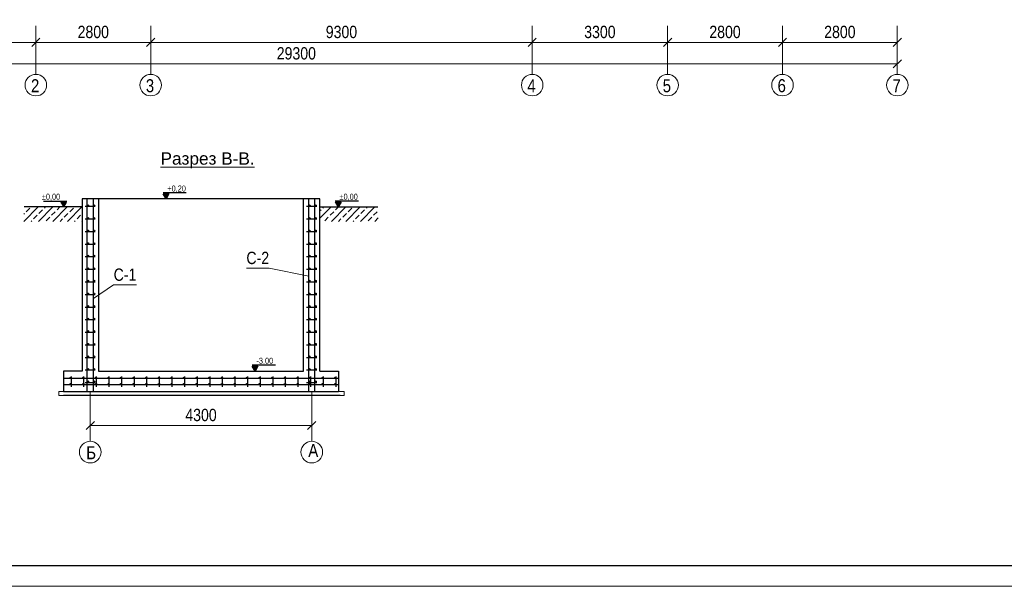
# Model space of a CAD drawing. Extents: x -764262 to 2885205, y 359641 to 616597.
# Tile 7 of 97: x 632909 to 656911, y 391162 to 404979. Entities that reach past the tile are written whole.
import ezdxf
from ezdxf.enums import TextEntityAlignment as Align

# ---------------------------------------------------------------- set-up
doc = ezdxf.new("R2010")
doc.units = 0
doc.header["$LTSCALE"] = 50
doc.header["$MEASUREMENT"] = 0
doc.layers.get('0').update_dxf_attribs({"linetype": 'CONTINUOUS', "lineweight": 15})
doc.layers.get('DEFPOINTS').update_dxf_attribs({"linetype": 'CONTINUOUS'})
doc.layers.add('2D - Общий_Ном._пера__24', color=7, linetype='CONTINUOUS', lineweight=18, true_color=0xd90005)
for name, color, linetype, lineweight in [('DUVAR', 7, 'CONTINUOUS', 25), ('GROBETON', 22, 'CONTINUOUS', 30), ('kcd_tx', 7, 'CONTINUOUS', 15), ('M-KOT', 222, 'CONTINUOUS', 13), ('TOPRAK', 11, 'CONTINUOUS', 20), ('YAZI', 7, 'CONTINUOUS', 5)]:
    doc.layers.add(name, color=color, linetype=linetype, lineweight=lineweight)
doc.layers.add('KOT', color=1, linetype='CONTINUOUS')
doc.styles.add('ariac', font='ARIALN.TTF')
doc.styles.add('arial', font='ARIALN.TTF')
doc.styles.add('ROMANS', font='tromans.shx')
doc.dimstyles.new('Xikmatillo', dxfattribs={"dimtxt": 300, "dimasz": 200, "dimexe": 200, "dimexo": 0, "dimgap": 100, "dimtad": 1, "dimdec": 0, "dimtxsty": 'arial', "dimblk": 'OBLIQUE', "dimcen": 0, "dimclrd": 7, "dimclre": 7, "dimclrt": 7, "dimadec": 0, "dimazin": 0, "dimtfac": 1, "dimtdec": 0, "dimtmove": 1, "dimatfit": 3, "dimldrblk": 'OBLIQUE', "dimfxl": 200, "dimlwd": 13, "dimlwe": 13, "dimarcsym": 0})

# ---------------------------------------------------------------- blocks, each defined once
blk = doc.blocks.new('_OBLIQUE')
at = {"color": 0, "linetype": 'ByBlock'}
blk.add_line((-0.5, -0.5), (0.5, 0.5), dxfattribs=at)
blk = doc.blocks.new('*D713')
at = {"color": 7, "lineweight": 13, "transparency": 16777216}
for p, q in [((633303, 404825), (633303, 404225)), ((625003, 404590), (625003, 404225)), ((625003, 404425), (633303, 404425))]:
    blk.add_line(p, q, dxfattribs=at)
at = {"layer": 'DEFPOINTS', "color": 0, "transparency": 16777216}
for p in [(633303, 404825), (625003, 404590), (633303, 404425)]:
    blk.add_point(p, dxfattribs=at)
at = {"color": 7, "lineweight": 13, "transparency": 16777216, "xscale": 200, "yscale": 200, "zscale": 200, "rotation": 180}
blk.add_blockref('_OBLIQUE', (625003, 404425), dxfattribs=at)
at = {"color": 7, "lineweight": 13, "transparency": 16777216, "xscale": 200, "yscale": 200, "zscale": 200}
blk.add_blockref('_OBLIQUE', (633303, 404425), dxfattribs=at)
at = {"color": 7, "lineweight": 0, "transparency": 16777216, "insert": (629153, 404678), "char_height": 300, "attachment_point": 5, "style": 'arial'}
blk.add_mtext('8300', dxfattribs=at)
blk = doc.blocks.new('*D707')
at = {"color": 7, "lineweight": 13, "transparency": 16777216}
for p, q in [((633303, 404825), (633303, 404225)), ((636103, 404825), (636103, 404225)), ((633303, 404425), (636103, 404425))]:
    blk.add_line(p, q, dxfattribs=at)
at = {"layer": 'DEFPOINTS', "color": 0, "transparency": 16777216}
for p in [(633303, 404825), (636103, 404825), (636103, 404425)]:
    blk.add_point(p, dxfattribs=at)
at = {"color": 7, "lineweight": 13, "transparency": 16777216, "xscale": 200, "yscale": 200, "zscale": 200, "rotation": 180}
blk.add_blockref('_OBLIQUE', (633303, 404425), dxfattribs=at)
at = {"color": 7, "lineweight": 13, "transparency": 16777216, "xscale": 200, "yscale": 200, "zscale": 200}
blk.add_blockref('_OBLIQUE', (636103, 404425), dxfattribs=at)
at = {"color": 7, "transparency": 16777216, "insert": (634703, 404678), "char_height": 300, "attachment_point": 5, "style": 'arial'}
blk.add_mtext('2800', dxfattribs=at)
blk = doc.blocks.new('*D708')
at = {"color": 7, "lineweight": 13, "transparency": 16777216}
for p, q in [((636103, 404825), (636103, 404225)), ((645403, 404825), (645403, 404225)), ((636103, 404425), (645403, 404425))]:
    blk.add_line(p, q, dxfattribs=at)
at = {"layer": 'DEFPOINTS', "color": 0, "transparency": 16777216}
for p in [(636103, 404825), (645403, 404825), (645403, 404425)]:
    blk.add_point(p, dxfattribs=at)
at = {"color": 7, "lineweight": 13, "transparency": 16777216, "xscale": 200, "yscale": 200, "zscale": 200, "rotation": 180}
blk.add_blockref('_OBLIQUE', (636103, 404425), dxfattribs=at)
at = {"color": 7, "lineweight": 13, "transparency": 16777216, "xscale": 200, "yscale": 200, "zscale": 200}
blk.add_blockref('_OBLIQUE', (645403, 404425), dxfattribs=at)
at = {"color": 7, "transparency": 16777216, "insert": (640753, 404678), "char_height": 300, "attachment_point": 5, "style": 'arial'}
blk.add_mtext('9300', dxfattribs=at)
blk = doc.blocks.new('*D709')
at = {"color": 7, "lineweight": 13, "transparency": 16777216}
for p, q in [((645403, 404825), (645403, 404225)), ((648703, 404825), (648703, 404225)), ((645403, 404425), (648703, 404425))]:
    blk.add_line(p, q, dxfattribs=at)
at = {"layer": 'DEFPOINTS', "color": 0, "transparency": 16777216}
for p in [(645403, 404825), (648703, 404825), (648703, 404425)]:
    blk.add_point(p, dxfattribs=at)
at = {"color": 7, "lineweight": 13, "transparency": 16777216, "xscale": 200, "yscale": 200, "zscale": 200, "rotation": 180}
blk.add_blockref('_OBLIQUE', (645403, 404425), dxfattribs=at)
at = {"color": 7, "lineweight": 13, "transparency": 16777216, "xscale": 200, "yscale": 200, "zscale": 200}
blk.add_blockref('_OBLIQUE', (648703, 404425), dxfattribs=at)
at = {"color": 7, "transparency": 16777216, "insert": (647053, 404678), "char_height": 300, "attachment_point": 5, "style": 'arial'}
blk.add_mtext('3300', dxfattribs=at)
blk = doc.blocks.new('*D710')
at = {"color": 7, "lineweight": 13, "transparency": 16777216}
for p, q in [((648703, 404825), (648703, 404225)), ((651503, 404825), (651503, 404225)), ((648703, 404425), (651503, 404425))]:
    blk.add_line(p, q, dxfattribs=at)
at = {"layer": 'DEFPOINTS', "color": 0, "transparency": 16777216}
for p in [(648703, 404825), (651503, 404825), (651503, 404425)]:
    blk.add_point(p, dxfattribs=at)
at = {"color": 7, "lineweight": 13, "transparency": 16777216, "xscale": 200, "yscale": 200, "zscale": 200, "rotation": 180}
blk.add_blockref('_OBLIQUE', (648703, 404425), dxfattribs=at)
at = {"color": 7, "lineweight": 13, "transparency": 16777216, "xscale": 200, "yscale": 200, "zscale": 200}
blk.add_blockref('_OBLIQUE', (651503, 404425), dxfattribs=at)
at = {"color": 7, "transparency": 16777216, "insert": (650103, 404678), "char_height": 300, "attachment_point": 5, "style": 'arial'}
blk.add_mtext('2800', dxfattribs=at)
blk = doc.blocks.new('*D711')
at = {"color": 7, "lineweight": 13, "transparency": 16777216}
for p, q in [((651503, 404825), (651503, 404225)), ((654303, 404825), (654303, 404225)), ((651503, 404425), (654303, 404425))]:
    blk.add_line(p, q, dxfattribs=at)
at = {"layer": 'DEFPOINTS', "color": 0, "transparency": 16777216}
for p in [(651503, 404825), (654303, 404825), (654303, 404425)]:
    blk.add_point(p, dxfattribs=at)
at = {"color": 7, "lineweight": 13, "transparency": 16777216, "xscale": 200, "yscale": 200, "zscale": 200, "rotation": 180}
blk.add_blockref('_OBLIQUE', (651503, 404425), dxfattribs=at)
at = {"color": 7, "lineweight": 13, "transparency": 16777216, "xscale": 200, "yscale": 200, "zscale": 200}
blk.add_blockref('_OBLIQUE', (654303, 404425), dxfattribs=at)
at = {"color": 7, "transparency": 16777216, "insert": (652903, 404678), "char_height": 300, "attachment_point": 5, "style": 'arial'}
blk.add_mtext('2800', dxfattribs=at)
blk = doc.blocks.new('*D712')
at = {"layer": 'DEFPOINTS', "color": 0, "transparency": 16777216}
for p in [(625003, 404225), (654303, 404225), (625003, 403902)]:
    blk.add_point(p, dxfattribs=at)
at = {"layer": 'kcd_tx', "color": 7, "lineweight": 13, "transparency": 16777216}
for p, q in [((625003, 404225), (625003, 403702)), ((654303, 404225), (654303, 403702)), ((654303, 403902), (625003, 403902))]:
    blk.add_line(p, q, dxfattribs=at)
at = {"layer": 'kcd_tx', "color": 7, "lineweight": 13, "transparency": 16777216, "xscale": 200, "yscale": 200, "zscale": 200, "rotation": 180}
blk.add_blockref('_OBLIQUE', (625003, 403902), dxfattribs=at)
at = {"layer": 'kcd_tx', "color": 7, "lineweight": 13, "transparency": 16777216, "xscale": 200, "yscale": 200, "zscale": 200}
blk.add_blockref('_OBLIQUE', (654303, 403902), dxfattribs=at)
at = {"layer": 'kcd_tx', "color": 7, "transparency": 16777216, "insert": (639653, 404156), "char_height": 300, "attachment_point": 5, "style": 'arial'}
blk.add_mtext('29300', dxfattribs=at)
blk = doc.blocks.new('KOT1')
at = {"layer": 'KOT'}
blk.add_hatch(color=256, dxfattribs=at).paths.add_polyline_path([(5.9, 10.2), (0, 0), (-5.9, 10.2)])
blk.add_line((42.1, 12.4), (-6.2, 12.4), dxfattribs=at)
blk.add_lwpolyline([(0, 0), (-5.9, 10.2), (5.9, 10.2)], close=True, dxfattribs=at)
at = {"style": 'ROMANS', "width": 0.8}
blk.add_attdef('MMMMMMMMM', (-0.6, 15.1), '', height=12.5, dxfattribs=at)
blk = doc.blocks.new('*D714')
at = {"color": 7, "lineweight": 13, "transparency": 16777216}
for p, q in [((634629, 395405), (634629, 394885)), ((640029, 395405), (640029, 394885)), ((640029, 395085), (634629, 395085))]:
    blk.add_line(p, q, dxfattribs=at)
at = {"layer": 'DEFPOINTS', "color": 0, "transparency": 16777216}
for p in [(634629, 395405), (640029, 395405), (634629, 395085)]:
    blk.add_point(p, dxfattribs=at)
at = {"color": 7, "lineweight": 13, "transparency": 16777216, "xscale": 200, "yscale": 200, "zscale": 200, "rotation": 180}
blk.add_blockref('_OBLIQUE', (634629, 395085), dxfattribs=at)
at = {"color": 7, "lineweight": 13, "transparency": 16777216, "xscale": 200, "yscale": 200, "zscale": 200}
blk.add_blockref('_OBLIQUE', (640029, 395085), dxfattribs=at)
at = {"color": 7, "lineweight": 0, "transparency": 16777216, "insert": (637329, 395338), "char_height": 300, "attachment_point": 5, "style": 'arial'}
blk.add_mtext('4300', dxfattribs=at)
blk = doc.blocks.new('vcBlockPos')
at = {"color": 0, "linetype": 'ByBlock', "lineweight": -2, "style": 'ariac', "flags": 1}
blk.add_attdef('КОЛИЧЕСТВО', text='', height=3, dxfattribs=at).set_placement((0, 0), align=Align.RIGHT)
at = {"color": 0, "linetype": 'ByBlock', "lineweight": -2, "style": 'ariac'}
blk.add_attdef('ПОЗИЦИЯ', text='', height=3, dxfattribs=at).set_placement((0, 0), align=Align.BOTTOM_CENTER)
blk.add_attdef('НТЕКСТ', text='', height=3, dxfattribs=at).set_placement((0, 0), align=Align.TOP_CENTER)

msp = doc.modelspace()

# ---------------------------------------------------------------- hatches: boundary and pattern name
at = {"layer": 'TOPRAK', "lineweight": 20}
h = msp.add_hatch(dxfattribs=at)
h.set_pattern_fill('ANSI33', color=0, scale=1000, style=0)
h.set_pattern_definition([(45, (-2729931.13, -2663420.3), (-176.776695, 176.776695), []), (45, (-2729754.35, -2663420.3), (-176.776695, 176.776695), [125, -62.5])])
h.paths.add_polyline_path([(634428.618, 400411.61), (633016.938, 400411.61), (633005.929, 400261.61), (633005.929, 400061.61), (634428.618, 400061.61)])
h = msp.add_hatch(dxfattribs=at)
h.set_pattern_fill('ANSI33', color=0, scale=1000, style=0)
h.set_pattern_definition([(45, (-2736931.13, -2663420.3), (-176.776695, 176.776695), []), (45, (-2736754.35, -2663420.3), (-176.776695, 176.776695), [125, -62.5])])
h.paths.add_polyline_path([(640228.618, 400411.61), (641640.298, 400411.61), (641651.307, 400261.61), (641651.307, 400061.61), (640228.618, 400061.61)])

# ---------------------------------------------------------------- linework, layer by layer
at = {"color": 0}
for p, q in [((633303.424, 404825.087), (633303.424, 403645.808)), ((636103.424, 404825.087), (636103.424, 403645.808)), ((645403.424, 404825.087), (645403.424, 403645.808)), ((648703.424, 404825.087), (648703.424, 403645.808)), ((651503.424, 404825.087), (651503.424, 403645.808)), ((654303.424, 404825.087), (654303.424, 403645.808)), ((634628.882, 395911.61), (634628.882, 394698.02)), ((640028.882, 395911.61), (640028.882, 394698.02))]:
    msp.add_line(p, q, dxfattribs=at)
at = {"color": 0, "lineweight": 30}
for p, q in [((634554.476, 395911.61), (634554.476, 400611.61)), ((634704.476, 395911.61), (634704.476, 400611.61)), ((639954.476, 395911.61), (639954.476, 400611.61)), ((640104.476, 395911.61), (640104.476, 400611.61)), ((634504.587, 400428.653), (634752.882, 400428.653)), ((639904.587, 400428.653), (640152.882, 400428.653)), ((634504.587, 400121.646), (634752.882, 400121.646)), ((634504.587, 400121.646), (634752.882, 400121.646)), ((639904.587, 400121.646), (640152.882, 400121.646)), ((639904.587, 400121.646), (640152.882, 400121.646)), ((634504.587, 399814.639), (634752.882, 399814.639)), ((634504.587, 399814.639), (634752.882, 399814.639)), ((639904.587, 399814.639), (640152.882, 399814.639)), ((639904.587, 399814.639), (640152.882, 399814.639)), ((634504.587, 399507.632), (634752.882, 399507.632)), ((634504.587, 399507.632), (634752.882, 399507.632)), ((639904.587, 399507.632), (640152.882, 399507.632)), ((639904.587, 399507.632), (640152.882, 399507.632)), ((634504.587, 399200.625), (634752.882, 399200.625)), ((634504.587, 399200.625), (634752.882, 399200.625)), ((639904.587, 399200.625), (640152.882, 399200.625)), ((639904.587, 399200.625), (640152.882, 399200.625)), ((634504.587, 398893.618), (634752.882, 398893.618)), ((634504.587, 398893.618), (634752.882, 398893.618)), ((639904.587, 398893.618), (640152.882, 398893.618)), ((639904.587, 398893.618), (640152.882, 398893.618)), ((634504.587, 398586.611), (634752.882, 398586.611)), ((639904.587, 398586.611), (640152.882, 398586.611)), ((634504.587, 398279.604), (634752.882, 398279.604)), ((634504.587, 398279.604), (634752.882, 398279.604)), ((639904.587, 398279.604), (640152.882, 398279.604)), ((639904.587, 398279.604), (640152.882, 398279.604)), ((634504.587, 397972.597), (634752.882, 397972.597)), ((634504.587, 397972.597), (634752.882, 397972.597)), ((639904.587, 397972.597), (640152.882, 397972.597)), ((639904.587, 397972.597), (640152.882, 397972.597)), ((634504.587, 397665.59), (634752.882, 397665.59)), ((634504.587, 397665.59), (634752.882, 397665.59)), ((639904.587, 397665.59), (640152.882, 397665.59)), ((639904.587, 397665.59), (640152.882, 397665.59)), ((634504.587, 397358.583), (634752.882, 397358.583)), ((639904.587, 397358.583), (640152.882, 397358.583)), ((634504.587, 397051.576), (634752.882, 397051.576)), ((634504.587, 397051.576), (634752.882, 397051.576)), ((639904.587, 397051.576), (640152.882, 397051.576)), ((639904.587, 397051.576), (640152.882, 397051.576)), ((634504.587, 396744.57), (634752.882, 396744.57)), ((634504.587, 396744.57), (634752.882, 396744.57)), ((639904.587, 396744.57), (640152.882, 396744.57)), ((639904.587, 396744.57), (640152.882, 396744.57)), ((634504.587, 396437.563), (634752.882, 396437.563)), ((634504.587, 396437.563), (634752.882, 396437.563)), ((639904.587, 396437.563), (640152.882, 396437.563)), ((639904.587, 396437.563), (640152.882, 396437.563)), ((640677.888, 396226.551), (633978.618, 396226.551)), ((640677.888, 396076.551), (633978.618, 396076.551)), ((634169.193, 396026.661), (634169.193, 396274.957)), ((634169.193, 396026.661), (634169.193, 396274.957)), ((634476.379, 396029.115), (634476.379, 396277.411)), ((634504.587, 396130.556), (634752.882, 396130.556)), ((634783.565, 396029.115), (634783.565, 396277.411)), ((635090.752, 396029.115), (635090.752, 396277.411)), ((635397.938, 396029.115), (635397.938, 396277.411)), ((635705.125, 396029.115), (635705.125, 396277.411)), ((636012.311, 396029.115), (636012.311, 396277.411)), ((636319.497, 396029.115), (636319.497, 396277.411)), ((636626.684, 396029.115), (636626.684, 396277.411)), ((636933.87, 396029.115), (636933.87, 396277.411)), ((637241.057, 396029.115), (637241.057, 396277.411)), ((637548.243, 396029.115), (637548.243, 396277.411)), ((637855.429, 396029.115), (637855.429, 396277.411)), ((638162.616, 396029.115), (638162.616, 396277.411)), ((638469.802, 396029.115), (638469.802, 396277.411)), ((638776.988, 396029.115), (638776.988, 396277.411)), ((639084.175, 396029.115), (639084.175, 396277.411)), ((639391.361, 396029.115), (639391.361, 396277.411)), ((639698.548, 396029.115), (639698.548, 396277.411)), ((639904.587, 396130.556), (640152.882, 396130.556)), ((640005.734, 396029.115), (640005.734, 396277.411)), ((640312.92, 396029.115), (640312.92, 396277.411)), ((640620.107, 396029.115), (640620.107, 396277.411))]:
    msp.add_line(p, q, dxfattribs=at)
at = {"color": 0}
msp.add_lwpolyline([(680055.971, 391162.308), (620655.971, 391162.308), (620655.971, 420862.308), (680055.971, 420862.308)], close=True, dxfattribs=at)
at = {"color": 0, "lineweight": 30, "ltscale": 100}
msp.add_lwpolyline([(622655.971, 420362.308), (679297.877, 420362.308), (679297.877, 391662.308), (622655.971, 391662.308)], close=True, dxfattribs=at)
at = {"color": 0, "lineweight": 0}
for points in [[(639954.476, 398727.561), (638989.281, 398919.511), (638435.734, 398919.511)], [(634704.476, 398182.055), (635199.503, 398511.566), (635753.051, 398511.566)]]:
    msp.add_lwpolyline(points, dxfattribs=at)
msp.add_lwpolyline([(633862.249, 395911.61), (640815.573, 395911.61), (640815.573, 395811.61), (633862.249, 395811.61)], close=True, dxfattribs=at)
at = {"color": 0, "ltscale": 50}
for centre, radius in [((633303.424, 403383.462), 262.346), ((636103.424, 403383.462), 262.346), ((645403.424, 403383.462), 262.346), ((648703.424, 403383.462), 262.346), ((651503.424, 403383.462), 262.346), ((654303.424, 403383.462), 262.346), ((634628.882, 394434.811), 263.209), ((640028.882, 394434.811), 263.209)]:
    msp.add_circle(centre, radius, dxfattribs=at)
at = {"color": 0, "lineweight": 30}
for centre in [(634571.342, 400445.34), (634721.342, 400445.34), (639971.342, 400445.34), (640121.342, 400445.34), (634571.342, 400138.333), (634721.342, 400138.333), (639971.342, 400138.333), (640121.342, 400138.333), (634571.342, 399831.326), (634721.342, 399831.326), (639971.342, 399831.326), (640121.342, 399831.326), (634571.342, 399524.319), (634721.342, 399524.319), (639971.342, 399524.319), (640121.342, 399524.319), (634571.342, 399217.312), (634721.342, 399217.312), (639971.342, 399217.312), (640121.342, 399217.312), (634571.342, 398910.305), (634721.342, 398910.305), (639971.342, 398910.305), (640121.342, 398910.305), (634571.342, 398610.305), (634721.342, 398610.305), (639971.342, 398610.305), (640121.342, 398610.305), (634571.342, 398296.291), (634721.342, 398296.291), (639971.342, 398296.291), (640121.342, 398296.291), (634571.342, 397989.284), (634721.342, 397989.284), (639971.342, 397989.284), (640121.342, 397989.284), (634571.342, 397682.277), (634721.342, 397682.277), (639971.342, 397682.277), (640121.342, 397682.277), (634571.342, 397382.277), (634721.342, 397382.277), (639971.342, 397382.277), (640121.342, 397382.277), (634571.342, 397068.263), (634721.342, 397068.263), (639971.342, 397068.263), (640121.342, 397068.263), (634571.342, 396761.256), (634721.342, 396761.256), (639971.342, 396761.256), (640121.342, 396761.256), (634571.342, 396454.249), (634721.342, 396454.249), (639971.342, 396454.249), (640121.342, 396454.249), (634152.506, 396243.417), (634152.506, 396093.417), (634459.513, 396243.417), (634459.513, 396093.417), (634571.342, 396154.249), (634721.342, 396154.249), (634766.699, 396243.417), (634766.699, 396093.417), (635073.886, 396243.417), (635073.886, 396093.417), (635381.072, 396243.417), (635381.072, 396093.417), (635688.258, 396243.417), (635688.258, 396093.417), (635995.445, 396243.417), (635995.445, 396093.417), (636302.631, 396243.417), (636302.631, 396093.417), (636609.817, 396243.417), (636609.817, 396093.417), (636917.004, 396243.417), (636917.004, 396093.417), (637224.19, 396243.417), (637224.19, 396093.417), (637531.377, 396243.417), (637531.377, 396093.417), (637838.563, 396243.417), (637838.563, 396093.417), (638145.749, 396243.417), (638145.749, 396093.417), (638452.936, 396243.417), (638452.936, 396093.417), (638760.122, 396243.417), (638760.122, 396093.417), (639067.309, 396243.417), (639067.309, 396093.417), (639374.495, 396243.417), (639374.495, 396093.417), (639681.681, 396243.417), (639681.681, 396093.417), (639971.342, 396154.249), (639988.868, 396243.417), (639988.868, 396093.417), (640121.342, 396154.249), (640296.054, 396243.417), (640296.054, 396093.417), (640603.24, 396243.417), (640603.24, 396093.417)]:
    msp.add_circle(centre, 16.866, dxfattribs=at)
at = {"layer": 'DUVAR', "color": 0, "lineweight": 30, "ltscale": 500}
for p, q in [((640228.618, 400611.61), (634428.618, 400611.61)), ((634428.618, 400611.61), (634428.618, 396411.61)), ((634828.618, 400611.61), (634828.618, 396411.61)), ((639828.618, 396411.61), (639828.618, 400611.61)), ((640228.618, 396411.61), (640228.618, 400611.61)), ((634428.618, 396411.61), (633978.618, 396411.61)), ((633978.618, 396411.61), (633978.618, 395911.61)), ((634828.618, 396411.61), (639828.618, 396411.61)), ((640228.618, 396411.61), (640678.618, 396411.61)), ((640678.618, 396411.61), (640678.618, 395911.61)), ((633978.618, 395911.61), (640678.618, 395911.61))]:
    msp.add_line(p, q, dxfattribs=at)
at = {"layer": 'GROBETON', "color": 0, "lineweight": 30}
msp.add_line((640717.49, 395811.61), (633978.618, 395811.61), dxfattribs=at)
at = {"layer": 'TOPRAK', "color": 0, "lineweight": 30}
for p, q in [((634428.618, 400411.61), (633015.748, 400411.61)), ((640228.618, 400411.61), (641641.489, 400411.61))]:
    msp.add_line(p, q, dxfattribs=at)

# ---------------------------------------------------------------- block references
at = {"color": 0, "lineweight": 0}
ref = msp.add_blockref('vcBlockPos', (638712.508, 398919.511), dxfattribs=dict(at, xscale=-100, yscale=100, zscale=100))
ref.add_attrib('ПОЗИЦИЯ', 'С-2', dxfattribs={"color": 0, "linetype": 'ByBlock', "lineweight": -2, "height": 300, "style": 'arial'}).set_placement((638712.508, 399019.511), align=Align.CENTER)
ref = msp.add_blockref('vcBlockPos', (635476.277, 398511.566), dxfattribs=dict(at, xscale=100, yscale=100, zscale=100))
ref.add_attrib('ПОЗИЦИЯ', 'С-1', dxfattribs={"color": 0, "linetype": 'ByBlock', "lineweight": -2, "height": 300, "style": 'arial'}).set_placement((635476.277, 398611.566), align=Align.CENTER)
at = {"layer": 'M-KOT', "color": 0}
ref = msp.add_blockref('KOT1', (636476.063, 400611.61), dxfattribs=dict(at, xscale=11.70883401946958, yscale=11.70883401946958, zscale=11.70883401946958))
ref.add_attrib('MMMMMMMMM', '+0,20', (636508.278, 400788.672), dxfattribs={"layer": '0', "height": 146.3604, "style": 'ROMANS', "width": 0.8})
ref = msp.add_blockref('KOT1', (633983.877, 400411.61), dxfattribs=dict(at, xscale=-11.70883401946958, yscale=11.70883401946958, zscale=11.70883401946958))
ref.add_attrib('MMMMMMMMM', '%%P0,00', (633449.855, 400588.672), dxfattribs={"layer": '0', "height": 146.3604, "style": 'ROMANS', "width": 0.8})
ref = msp.add_blockref('KOT1', (640673.359, 400411.61), dxfattribs=dict(at, xscale=11.70883401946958, yscale=11.70883401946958, zscale=11.70883401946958))
ref.add_attrib('MMMMMMMMM', '%%P0,00', (640705.574, 400588.672), dxfattribs={"layer": '0', "height": 146.3604, "style": 'ROMANS', "width": 0.8})
ref = msp.add_blockref('KOT1', (638648.783, 396411.61), dxfattribs=dict(at, xscale=11.70883401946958, yscale=11.70883401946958, zscale=11.70883401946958))
ref.add_attrib('MMMMMMMMM', '-3.00', (638680.998, 396588.672), dxfattribs={"layer": '0', "height": 146.3604, "style": 'ROMANS', "width": 0.8})

# ---------------------------------------------------------------- texts
at = {"layer": '2D - Общий_Ном._пера__24', "color": 0, "style": 'arial'}
for s, height, p in [('2', 316.624, (633184.725, 403209.976)), ('3', 316.624, (635984.725, 403209.976)), ('4', 316.624, (645284.725, 403209.976)), ('5', 316.624, (648584.725, 403209.976)), ('6', 316.624, (651384.725, 403209.976)), ('7', 316.624, (654184.725, 403209.976)), ('А', 317.666, (639944.7, 394315.723)), ('Б', 317.666, (634531.73, 394261.535))]:
    msp.add_text(s, height=height, dxfattribs=at).set_placement(p)
at = {"layer": 'YAZI', "color": 0, "insert": (638636.754, 401743.326), "char_height": 300, "width": 12996.67597, "attachment_point": 3, "style": 'arial'}
msp.add_mtext('{\\fArial|b0|i0|c204|p34;\\LРазрез \\fArial|b0|i0|c162|p34;B-B\\fArial|b0|i0|c204|p34;.}', dxfattribs=at)

# ---------------------------------------------------------------- dimensions: what is measured, and where the dimension line sits
at = {"color": 0, "lineweight": 0}
dim = msp.add_linear_dim(base=(633303.424, 404424.751), p1=(625003.424, 404589.962), p2=(633303.424, 404825.087), dimstyle='Xikmatillo', dxfattribs=at)
dim.commit()
dim.dimension.update_dxf_attribs({"geometry": '*D713', "text_midpoint": (629153.424, 404677.923)})
at = {"color": 0}
for base, p1, p2, picture, middle in [((636103.424, 404424.751), (633303.424, 404825.087), (636103.424, 404825.087), '*D707', (634703.424, 404677.923)), ((645403.424, 404424.751), (636103.424, 404825.087), (645403.424, 404825.087), '*D708', (640753.424, 404677.923))]:
    dim = msp.add_linear_dim(base=base, p1=p1, p2=p2, dimstyle='Xikmatillo', dxfattribs=at)
    dim.commit()
    dim.dimension.update_dxf_attribs({"geometry": picture, "text_midpoint": middle})
for base, p1, p2, picture, middle in [((648703.424, 404424.751), (645403.424, 404825.087), (648703.424, 404825.087), '*D709', (647053.424, 404677.923)), ((651503.424, 404424.751), (648703.424, 404825.087), (651503.424, 404825.087), '*D710', (650103.424, 404677.923)), ((654303.424, 404424.751), (651503.424, 404825.087), (654303.424, 404825.087), '*D711', (652903.424, 404677.923))]:
    dim = msp.add_linear_dim(base=base, p1=p1, p2=p2, dimstyle='Xikmatillo')
    dim.commit()
    dim.dimension.update_dxf_attribs({"geometry": picture, "text_midpoint": middle})
at = {"color": 0, "lineweight": 0}
dim = msp.add_linear_dim(base=(634628.882, 395084.905), p1=(640028.882, 395405.22), p2=(634628.882, 395405.22), angle=180, text='4300', dimstyle='Xikmatillo', dxfattribs=at)
dim.commit()
dim.dimension.update_dxf_attribs({"geometry": '*D714', "text_midpoint": (637328.882, 395338.076)})
at = {"layer": 'kcd_tx'}
dim = msp.add_linear_dim(base=(625003.424, 403902.455), p1=(654303.424, 404224.751), p2=(625003.424, 404224.751), dimstyle='Xikmatillo', dxfattribs=at)
dim.commit()
dim.dimension.update_dxf_attribs({"geometry": '*D712', "text_midpoint": (639653.424, 404155.627)})

doc.saveas('drawing.dxf')
